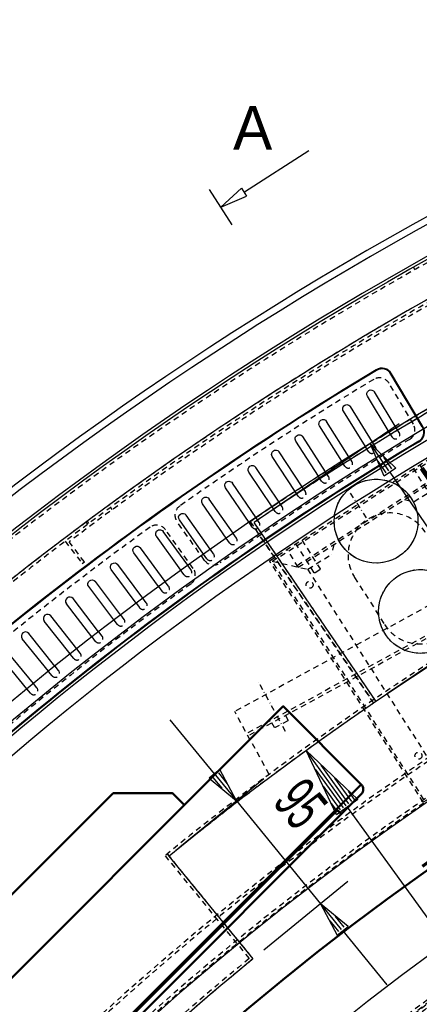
# Model space of a CAD drawing. Extents: x -7591 to -2491, y 6498 to 10061.
# Tile 42 of 125: x -6632 to -6346, y 8564 to 9269. Entities that reach past the tile are written whole.
import ezdxf
from ezdxf.enums import TextEntityAlignment as Align

# ---------------------------------------------------------------- set-up
doc = ezdxf.new("R2010")
doc.units = 0
doc.header["$MEASUREMENT"] = 0
doc.linetypes.add('DASHDOT', pattern=[8.5, 4, -2, 0.5, -2])
doc.linetypes.add('HIDDEN', pattern=[7, 4, -3])
doc.layers.get('0').update_dxf_attribs({"linetype": 'CONTINUOUS'})
for name, color, linetype in [('DIM49', 4, 'CONTINUOUS'), ('LE_HIDDEN', 7, 'CONTINUOUS'), ('LE_MIDDLE', 7, 'CONTINUOUS'), ('LE_RED', 1, 'CONTINUOUS'), ('TXT_ALL', 7, 'CONTINUOUS'), ('TXT_DIM49', 2, 'CONTINUOUS')]:
    doc.layers.add(name, color=color, linetype=linetype)
doc.layers.add('LE_ALL', color=7, linetype='CONTINUOUS', lineweight=50)

# ---------------------------------------------------------------- blocks, each defined once
blk = doc.blocks.new('_D16', base_point=(-6427.42, 8745.7))
at = {"layer": 'DIM49', "color": 1}
for p, q in [((-6427.42, 8745.7), (-6390.51, 8710.7)), ((-6405.7, 8699.7), (-6427.42, 8745.7)), ((-6398.83, 8706.21), (-6426.69, 8744.69)), ((-6400.86, 8704.75), (-6420.89, 8732.42)), ((-6396.81, 8707.68), (-6416.84, 8735.35)), ((-6394.78, 8709.14), (-6407, 8726.02)), ((-6402.88, 8703.28), (-6415.1, 8720.16)), ((-6392.76, 8710.61), (-6397.16, 8716.69)), ((-6404.91, 8701.81), (-6409.31, 8707.89)), ((-6390.51, 8710.7), (-6405.7, 8699.7)), ((-6398.1, 8705.2), (-6060.93, 8239.43))]:
    blk.add_line(p, q, dxfattribs=at)
at = {"layer": 'TXT_DIM49', "width": 0.578}
blk.add_text('R2120', height=31.25, rotation=305.90071, dxfattribs=at).set_placement((-6325.24, 8636.52), align=Align.CENTER)
blk = doc.blocks.new('_D17', base_point=(-6525.63, 8670.14))
at = {"layer": 'DIM49', "color": 1}
for p, q in [((-6493.04, 8729.04), (-6524.68, 8767.76)), ((-6489.17, 8732.21), (-6496.92, 8725.88)), ((-6490.32, 8729.66), (-6483.99, 8721.91)), ((-6477.23, 8709.69), (-6489.17, 8732.21)), ((-6457.87, 8725.5), (-6517.88, 8676.47)), ((-6496.92, 8725.88), (-6477.23, 8709.69)), ((-6494.19, 8726.5), (-6487.86, 8718.75)), ((-6492.25, 8728.08), (-6478.02, 8710.65)), ((-6477.23, 8709.69), (-6417.12, 8636.12)), ((-6397.76, 8651.94), (-6457.77, 8602.9)), ((-6417.12, 8636.12), (-6405.17, 8613.59)), ((-6397.43, 8619.92), (-6417.12, 8636.12)), ((-6402.09, 8617.73), (-6416.33, 8635.15)), ((-6404.03, 8616.14), (-6410.35, 8623.89)), ((-6400.16, 8619.31), (-6406.48, 8627.05)), ((-6405.17, 8613.59), (-6397.43, 8619.92)), ((-6401.3, 8616.76), (-6369.67, 8578.04))]:
    blk.add_line(p, q, dxfattribs=at)
at = {"layer": 'TXT_DIM49', "width": 0.596}
blk.add_text('95', height=31.25, rotation=309.25, dxfattribs=at).set_placement((-6443.38, 8697.89), align=Align.CENTER)
blk = doc.blocks.new('_D18', base_point=(-6464.67, 8908.92))
at = {"layer": 'DIM49', "color": 1}
for p, q in [((-6360.92, 8979.56), (-6456.41, 8914.55)), ((-6381.58, 8965.49), (-6363.38, 8947.64)), ((-6371.65, 8942.01), (-6381.58, 8965.49)), ((-6368.22, 8945.86), (-6380.88, 8964.46)), ((-6366.15, 8947.27), (-6371.78, 8955.53)), ((-6370.28, 8944.45), (-6375.91, 8952.72)), ((-6363.38, 8947.64), (-6371.65, 8942.01)), ((-6367.51, 8944.83), (-6308.42, 8858.04)), ((-6312.55, 8855.22), (-6304.29, 8860.85)), ((-6307.72, 8857), (-6295.05, 8838.4)), ((-6305.65, 8858.41), (-6300.02, 8850.14)), ((-6304.29, 8860.85), (-6294.35, 8837.37)), ((-6273.68, 8851.44), (-6369.17, 8786.43)), ((-6294.35, 8837.37), (-6312.55, 8855.22)), ((-6309.78, 8855.6), (-6304.15, 8847.33))]:
    blk.add_line(p, q, dxfattribs=at)
at = {"layer": 'TXT_DIM49', "width": 0.557}
blk.add_text('155', height=31.25, rotation=304.25, dxfattribs=at).set_placement((-6336.22, 8932.18), align=Align.CENTER)

msp = doc.modelspace()

# ---------------------------------------------------------------- linework, layer by layer
for p, q in [((-6480.41, 9121.92), (-6496.64, 9147.15)), ((-6344.33, 8977.29), (-6366.82, 9015.11)), ((-6343.9, 8977.55), (-6366.39, 9015.36)), ((-6363.03, 8976.72), (-6378.54, 9002.27)), ((-6379.99, 8966.36), (-6395.71, 8991.77)), ((-6396.85, 8955.85), (-6412.8, 8981.12)), ((-6413.63, 8945.19), (-6429.79, 8970.33)), ((-6430.31, 8934.39), (-6446.69, 8959.39)), ((-6446.89, 8923.45), (-6463.5, 8948.3)), ((-6463.32, 8912.26), (-6480.2, 8937.06)), ((-6479.77, 8901.12), (-6496.81, 8925.68)), ((-6496.06, 8889.74), (-6513.31, 8914.15)), ((-6377.44, 8780.8), (-6464.67, 8908.92)), ((-6512.26, 8878.23), (-6529.72, 8902.48)), ((-6528.35, 8866.57), (-6546.02, 8890.67)), ((-6544.34, 8854.77), (-6562.22, 8878.72)), ((-6560.22, 8842.83), (-6578.32, 8866.62)), ((-6580.75, 8827.08), (-6599.05, 8850.71)), ((-6576.01, 8830.75), (-6594.3, 8854.39)), ((-6591.68, 8818.54), (-6610.18, 8842.01)), ((-6596.39, 8814.83), (-6614.9, 8838.3)), ((-6607.25, 8806.19), (-6625.96, 8829.5)), ((-6611.93, 8802.44), (-6630.64, 8825.74)), ((-6627.35, 8789.91), (-6646.26, 8813.05)), ((-6565.53, 8715.14), (-6871, 8409.67)), ((-6525.63, 8670.14), (-6465.52, 8596.57))]:
    msp.add_line(p, q)
for points in [[(-3319.19, 8334.81, 0.111006), (-4057.65, 9007.3, 0.000315), (-4060.15, 9008.72, 0.005079), (-4100.61, 9031.15, 0.000315), (-4103.13, 9032.51, 0.252871), (-6267.97, 9031.15, 0.005079), (-6308.43, 9008.72, 0.111325), (-7049.39, 8334.81)], [(-6368.16, 8973.6), (-6383.66, 8999.15, -1), (-6378.54, 9002.27)], [(-6385.09, 8963.2), (-6400.82, 8988.61, -1), (-6395.71, 8991.77)], [(-6401.93, 8952.65), (-6417.88, 8977.92, -1), (-6412.8, 8981.12)], [(-6418.67, 8941.95), (-6434.84, 8967.08, -1), (-6429.79, 8970.33)], [(-6435.32, 8931.1), (-6451.71, 8956.1, -1), (-6446.69, 8959.39)], [(-6451.88, 8920.11), (-6468.48, 8944.96, -1), (-6463.5, 8948.3)], [(-6468.34, 8908.98), (-6485.16, 8933.68, -1), (-6480.2, 8937.06)], [(-6484.7, 8897.7), (-6501.74, 8922.26, -1), (-6496.81, 8925.68)], [(-6500.96, 8886.28), (-6518.21, 8910.69, -1), (-6513.31, 8914.15)], [(-6517.13, 8874.72), (-6534.59, 8898.98, -1), (-6529.72, 8902.48)], [(-6533.19, 8863.02), (-6550.86, 8887.12, -1), (-6546.02, 8890.67)], [(-6533.19, 8863.02), (-6550.86, 8887.12, -1), (-6546.02, 8890.67)], [(-6549.15, 8851.18), (-6567.03, 8875.13, -1), (-6562.22, 8878.72)], [(-6549.15, 8851.18), (-6567.03, 8875.13, -1), (-6562.22, 8878.72)], [(-6565, 8839.2), (-6583.09, 8862.99, -1), (-6578.32, 8866.62)], [(-6622.71, 8793.71), (-6641.62, 8816.85, 1), (-6646.26, 8813.05)]]:
    msp.add_lwpolyline(points, format="xyb")
msp.add_lwpolyline([(-6573.49, 8827.5), (-6573.49, 8827.5)])
for centre in [(-6377.45, 8909.82), (-6345.61, 8845.24)]:
    msp.add_circle(centre, 30)
for centre, radius, start, end in [((-5184.29, 7028.43), 2396.87, 31.73211, 148.26789), ((-5184.29, 7028.43), 2391.87, 31.73211, 148.26789), ((-5184.29, 7028.43), 2372, 31.75, 148.25), ((-5184.29, 7028.43), 2370, 31.79835, 148.20165), ((-5184.29, 7028.43), 2345, 32.74999, 147.24999), ((-5184.29, 7028.43), 2266.16, 35.00882, 144.99118), ((-5184.29, 7028.43), 2258.06, 35.00886, 144.99114), ((-5184.29, 7028.43), 2247.11, 35.0089, 144.9911), ((-5184.29, 7028.43), 2275, 108.25, 124.25), ((-5184.29, 7028.43), 2120, 90, 129.25), ((-5184.29, 7028.43), 2040, 31.79835, 148.20165), ((-5184.29, 7028.43), 2320, 120.94826, 135.55174), ((-5184.29, 7028.43), 2319.5, 120.94826, 135.55174), ((-6373.27, 9011.27), 8, 30.75, 120.94826), ((-6373.27, 9011.27), 8, 30.75, 120.94826), ((-6373.27, 9011.27), 7.5, 30.75, 120.94826), ((-6373.27, 9011.27), 7.5, 30.75, 120.94826), ((-5184.29, 7028.43), 1950, 32.04534, 147.95466), ((-6350.77, 8973.46), 7.5, -59.0479, 30.75), ((-6350.77, 8973.46), 8, -59.0479, 30.75), ((-5184.29, 7028.43), 2260.5, 120.9521, 135.5479), ((-5184.29, 7028.43), 2260, 120.9521, 135.5479), ((-6596.68, 8852.55), 3, 37.75, -142.25), ((-6612.54, 8840.15), 3, 38.25, -141.75), ((-6628.3, 8827.62), 3, 38.75, -141.25), ((-5184.29, 7028.43), 2025, 129.25, 147.25)]:
    msp.add_arc(centre, radius, start, end)
at = {"layer": 'LE_ALL'}
for p, q in [((-6870.3, 8232.19), (-6388.05, 8714.44)), ((-6405.02, 8703.12), (-6858.98, 8249.16)), ((-6402.19, 8700.29), (-6405.73, 8703.83))]:
    msp.add_line(p, q, dxfattribs=at)
for points in [[(-6877.37, 8232.19), (-6388.05, 8721.51), (-6443.91, 8777.37), (-6933.23, 8288.05), (-6877.37, 8232.19)], [(-6514.62, 8706.66), (-6523.11, 8715.14), (-6565.53, 8715.14), (-6871, 8409.67), (-6871, 8367.25), (-6862.52, 8358.76)]]:
    msp.add_lwpolyline(points, dxfattribs=at)
msp.add_arc((-5184.29, 7028.43), 2000, 90, 148.25, dxfattribs=at)
for start_param, end_param in [(5.497787, 7.068583), (5.497765, 7.068561)]:
    msp.add_ellipse((-6391.59, 8717.97), major_axis=(5, 0), ratio=1, start_param=start_param, end_param=end_param, dxfattribs=at)
at = {"layer": 'LE_HIDDEN', "color": 1, "linetype": 'HIDDEN'}
for p, q in [((-6349.63, 9089.83), (-6350.62, 9091.57)), ((-5951.93, 9061.12), (-6478.59, 8773.68)), ((-5951.93, 9061.12), (-6478.59, 8773.68)), ((-5943.3, 9045.32), (-6469.97, 8757.88)), ((-5943.3, 9045.32), (-6469.97, 8757.88)), ((-5942.35, 9043.57), (-6469.01, 8756.12)), ((-5942.35, 9043.57), (-6469.01, 8756.12)), ((-6350.74, 8979.27), (-6368.12, 9008.49)), ((-6433.88, 8878.22), (-6332.67, 8942.69)), ((-6433.07, 8876.95), (-6331.86, 8941.43)), ((-6350.26, 8923.78), (-6333.4, 8934.53)), ((-6566.19, 8918.04), (-6567.37, 8919.65)), ((-6566.19, 8918.04), (-6567.37, 8919.65)), ((-6357.17, 8925.31), (-6350.26, 8923.78)), ((-6583.68, 8907.62), (-6584.88, 8909.22)), ((-6583.68, 8907.62), (-6584.88, 8909.22)), ((-6582.88, 8908.21), (-6584.07, 8909.82)), ((-6582.88, 8908.21), (-6584.07, 8909.82)), ((-6500.14, 8881.79), (-6519.9, 8909.49)), ((-6379.09, 8779.67), (-6467.45, 8909.45)), ((-6377.44, 8780.8), (-6464.67, 8908.92)), ((-6508.28, 8875.98), (-6528.04, 8903.69)), ((-6599.89, 8895.44), (-6587.81, 8879.5)), ((-6599.89, 8895.44), (-6587.8, 8879.5)), ((-6586.21, 8880.71), (-6597.09, 8895.05)), ((-6586.21, 8880.71), (-6597.09, 8895.05)), ((-6407.77, 8893.07), (-6409.3, 8886.17)), ((-6433.07, 8876.95), (-6441.13, 8889.6)), ((-6426.17, 8875.42), (-6409.3, 8886.17)), ((-6587.81, 8879.5), (-6586.21, 8880.71)), ((-6587.8, 8879.5), (-6586.21, 8880.71)), ((-6451.71, 8881.09), (-6426.17, 8875.42)), ((-6533.19, 8863.02), (-6530.76, 8859.7)), ((-6392.79, 8869.56), (-6371.3, 8835.82)), ((-6549.15, 8851.18), (-6546.69, 8847.88)), ((-6422.46, 8846.93), (-6423.02, 8847.75)), ((-6422.46, 8846.93), (-6423.02, 8847.75)), ((-6454.01, 8728.63), (-6478.59, 8773.68)), ((-6454.01, 8728.63), (-6478.59, 8773.68)), ((-6526.89, 8671.69), (-6465.52, 8596.57))]:
    msp.add_line(p, q, dxfattribs=at)
for points in [[(-5186.29, 9150.43, 0.172955), (-6528.44, 8670.42), (-6468.33, 8596.86, 0.078205), (-6887.99, 8126.67), (-7153.76, 8297.61, -0.254675), (-5186.29, 9371.43)], [(-7153.76, 8297.61, -0.254675), (-5186.29, 9371.43), (-5186.29, 9290.43), (-5204.29, 9290.43)], [(-5846.92, 9044.32), (-5895.46, 9191.52, 0.069816), (-6463.32, 8912.26, 0.000549), (-6467.45, 8909.45), (-6380.21, 8781.33)], [(-5186.29, 9150.43, 0.172955), (-6528.44, 8670.42), (-6468.33, 8596.86, 0.078205), (-6887.99, 8126.67), (-7155.44, 8298.7)], [(-5437.14, 8886.3, 0.219407), (-6761.24, 8042.76), (-6803.29, 8069.8)]]:
    msp.add_lwpolyline(points, format="xyb", dxfattribs=at)
for points in [[(-6360.9, 8973.2), (-6363.03, 8976.72)], [(-6366.03, 8970.09), (-6368.16, 8973.6)], [(-6343.64, 8708.65), (-6453.78, 8881.54), (-6327.27, 8962.14), (-6217.13, 8789.24), (-6343.64, 8708.65)], [(-6382.92, 8959.7), (-6385.09, 8963.2)], [(-6377.82, 8962.86), (-6379.99, 8966.36)], [(-6219.2, 8789.7), (-6343.18, 8710.72), (-6451.71, 8881.09), (-6327.73, 8960.07), (-6219.2, 8789.7)], [(-6394.66, 8952.37), (-6396.85, 8955.85)], [(-6399.73, 8949.17), (-6401.93, 8952.65)], [(-6346.25, 8950.05), (-6333.09, 8929.39), (-6333.24, 8928.7), (-6336.61, 8926.55), (-6337.3, 8926.7), (-6350.47, 8947.36)], [(-6416.45, 8938.49), (-6418.67, 8941.95)], [(-6411.4, 8941.73), (-6413.63, 8945.19)], [(-6428.05, 8930.95), (-6430.31, 8934.39)], [(-6433.07, 8927.66), (-6435.32, 8931.1)], [(-6449.59, 8916.69), (-6451.88, 8920.11)], [(-6444.61, 8920.02), (-6446.89, 8923.45)], [(-6461.06, 8908.95), (-6463.32, 8912.26)], [(-6466.02, 8905.58), (-6468.34, 8908.98)], [(-6477.43, 8897.74), (-6479.77, 8901.12)], [(-6482.36, 8894.32), (-6484.7, 8897.7)], [(-6430.59, 8896.32), (-6417.42, 8875.66), (-6417.58, 8874.97), (-6420.95, 8872.82), (-6421.64, 8872.97), (-6434.81, 8893.63)], [(-6498.59, 8882.92), (-6500.96, 8886.28)], [(-6493.69, 8886.38), (-6496.06, 8889.74)], [(-6509.85, 8874.89), (-6512.26, 8878.23)], [(-6514.72, 8871.38), (-6517.13, 8874.72)], [(-6244.74, 8795.37), (-6337.51, 8736.26), (-6426.17, 8875.42)], [(-6525.92, 8863.25), (-6528.35, 8866.57)], [(-6541.88, 8851.47), (-6544.34, 8854.77)], [(-6557.73, 8839.56), (-6560.22, 8842.83)], [(-6562.51, 8835.92), (-6565, 8839.2)], [(-6573.49, 8827.5), (-6576.01, 8830.75)], [(-6578.23, 8823.83), (-6580.75, 8827.08)], [(-6593.85, 8811.6), (-6596.39, 8814.83)], [(-6589.13, 8815.31), (-6591.68, 8818.54)], [(-6609.35, 8799.23), (-6611.93, 8802.44)], [(-6604.67, 8802.98), (-6607.25, 8806.19)], [(-6620.1, 8790.52), (-6622.71, 8793.71)], [(-6624.75, 8786.72), (-6627.35, 8789.91)], [(-6440.67, 8766.92), (-6449.53, 8762.08), (-6450.21, 8762.28), (-6451.94, 8765.44)], [(-6440.67, 8766.92), (-6449.53, 8762.08), (-6450.21, 8762.28), (-6451.94, 8765.44)], [(-6442.19, 8770.76), (-6440.47, 8767.6)], [(-6442.19, 8770.76), (-6440.47, 8767.6)], [(-6526.89, 8671.69), (-6525.63, 8670.14)]]:
    msp.add_lwpolyline(points, dxfattribs=at)
for centre, radius in [((-6377.45, 8909.82), 30), ((-6345.61, 8845.24), 30), ((-6425.01, 8864.3), 2.5), ((-6347.1, 8742.01), 2.5)]:
    msp.add_circle(centre, radius, dxfattribs=at)
for centre, radius, start, end in [((-5184.29, 7028.43), 2341, 110.12894, 127.12106), ((-5184.29, 7028.43), 2341, 110.12894, 127.12106), ((-5184.29, 7028.43), 2345, 110.60017, 126.64984), ((-5184.29, 7028.43), 2277, 108.19967, 124.30033), ((-5184.29, 7028.43), 2275, 108.25, 124.25), ((-5184.29, 7028.43), 2120, 90, 129.25), ((-5184.29, 7028.43), 2368, 118.5484, 137.95161), ((-5184.29, 7028.43), 2065.69, 40.48822, 139.52979), ((-5184.29, 7028.43), 2063.69, 40.48822, 139.52979), ((-5184.29, 7028.43), 2042.69, 40.48822, 139.51177), ((-5184.29, 7028.43), 2040.69, 40.48822, 139.51177), ((-5184.29, 7028.43), 2315, 121.07286, 125.17714), ((-6375, 9004.4), 8, 30.75, 121.07286), ((-6357.61, 8975.18), 8, -58.92231, 30.75), ((-6363.46, 8971.64), 3, -148.75, 31.25), ((-5184.29, 7028.43), 2265, 121.07769, 125.17231), ((-6380.37, 8961.28), 3, -148.25, 31.75), ((-6397.2, 8950.77), 3, -147.75, 32.25), ((-6413.92, 8940.11), 3, -147.25, 32.75), ((-5184.29, 7028.43), 1925, 97.75, 147.25), ((-5184.29, 7028.43), 1922.5, 97.80961, 147.19039), ((-5184.29, 7028.43), 1920.5, 97.80967, 147.19033), ((-6430.56, 8929.31), 3, -146.75, 33.25), ((-6513.37, 8914.11), 8, 125.17714, -144.5), ((-6447.1, 8918.36), 3, -146.25, 33.75), ((-6367.49, 8885.68), 30, 32.5, -147.5), ((-5184.29, 7028.43), 2315, 125.82286, 130.67714), ((-5184.29, 7028.43), 2345, 126.67428, 129.66575), ((-6534.53, 8899.01), 8, 35.5, 125.82286), ((-6463.55, 8907.27), 3, -145.75, 34.25), ((-5184.29, 7028.43), 1870, 93.40298, 139.46784), ((-5184.29, 7028.43), 1868, 93.46808, 139.40484), ((-6479.89, 8896.03), 3, -145.25, 34.75), ((-5184.29, 7028.43), 1877, 97.81105, 147.25), ((-6496.14, 8884.65), 3, -144.75, 35.25), ((-6493.62, 8886.43), 8, -144.5, -54.82769), ((-5184.29, 7028.43), 1847, 94.16047, 138.73488), ((-6512.29, 8873.14), 3, -144.25, 35.75), ((-6514.79, 8871.33), 8, -54.17231, 35.5), ((-5184.29, 7028.43), 2265, 125.82769, 130.67231), ((-5184.29, 7028.43), 1845, 94.22726, 138.67026), ((-6528.34, 8861.48), 3, -143.75, 36.25), ((-6345.99, 8851.94), 30, -147.5, 32.5), ((-6544.28, 8849.68), 3, -143.25, 36.75), ((-6560.12, 8837.74), 3, -142.75, 37.25), ((-6575.86, 8825.67), 3, -142.25, 37.75), ((-6591.49, 8813.45), 3, -141.75, 38.25), ((-6607.01, 8801.11), 3, -141.25, 38.75), ((-6622.43, 8788.62), 3, -140.75, 39.25), ((-5184.29, 7028.43), 1923, 122.5149, 147.16061), ((-5184.29, 7028.43), 2025, 129.25, 147.25)]:
    msp.add_arc(centre, radius, start, end, dxfattribs=at)
at = {"layer": 'LE_MIDDLE', "color": 1, "linetype": 'DASHDOT'}
for p, q in [((-6384.35, 8912.14), (-6395.9, 8930.28)), ((-6442.28, 8759.32), (-6461.44, 8794.43)), ((-6442.27, 8759.32), (-6461.44, 8794.43))]:
    msp.add_line(p, q, dxfattribs=at)
msp.add_lwpolyline([(-6440.47, 8767.6), (-6440.67, 8766.92)], dxfattribs=at)
msp.add_lwpolyline([(-6440.47, 8767.6), (-6440.67, 8766.92)], dxfattribs=at)
at = {"layer": 'LE_RED'}
for p, q in [((-6471.7, 9145.35), (-6425.45, 9175.11)), ((-6488.53, 9134.53), (-6473.84, 9148.11)), ((-6473.84, 9148.11), (-6470.08, 9142.27)), ((-6488.53, 9134.53), (-6470.08, 9142.27))]:
    msp.add_line(p, q, dxfattribs=at)

# ---------------------------------------------------------------- block references
at = {"layer": 'DIM49'}
for name, p in [('_D18', (-6464.67, 8908.92)), ('_D17', (-6525.63, 8670.14)), ('_D16', (-6427.42, 8745.7))]:
    msp.add_blockref(name, p, dxfattribs=at)

# ---------------------------------------------------------------- texts
at = {"layer": 'TXT_ALL', "color": 4, "width": 1.008}
msp.add_text('A', height=31.25, dxfattribs=at).set_placement((-6479.81, 9175.55))

doc.saveas('drawing.dxf')
